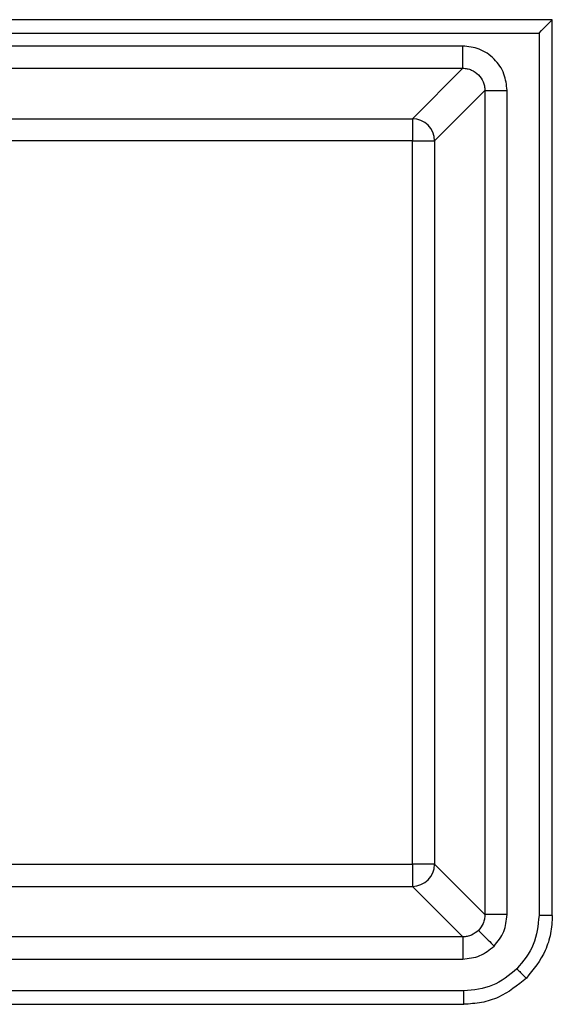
# Model space of a CAD drawing. Header units: millimetres. Extents: x 5660.967 to 5661.687, y 5268.583 to 5269.483.
# Tile 5 of 10: x 5661.674 to 5661.686, y 5268.584 to 5268.606. Entities that reach past the tile are written whole.
import ezdxf

# ---------------------------------------------------------------- set-up
doc = ezdxf.new("R2010")
doc.units = ezdxf.units.MM
doc.layers.add('SANINDUSA', color=3, linetype='Continuous')

msp = doc.modelspace()

# ---------------------------------------------------------------- linework, layer by layer
at = {"layer": 'SANINDUSA'}
for p, q in [((5661.68578592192, 5268.605730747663), (5661.663606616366, 5268.605730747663)), ((5661.68578592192, 5268.585551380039), (5661.68578592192, 5268.605730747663)), ((5661.663906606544, 5268.605430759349), (5661.685485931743, 5268.605430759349)), ((5661.685485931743, 5268.605430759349), (5661.685485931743, 5268.585551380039)), ((5661.68376657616, 5268.605137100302), (5661.665199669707, 5268.605137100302)), ((5661.665199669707, 5268.604637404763), (5661.68376657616, 5268.604637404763)), ((5661.682630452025, 5268.603501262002), (5661.68376657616, 5268.604637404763)), ((5661.684266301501, 5268.604137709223), (5661.683130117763, 5268.603001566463)), ((5661.684266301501, 5268.604137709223), (5661.684266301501, 5268.585570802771)), ((5661.684765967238, 5268.585570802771), (5661.684765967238, 5268.604137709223)), ((5661.666335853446, 5268.603501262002), (5661.682630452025, 5268.603501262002)), ((5661.682630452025, 5268.603501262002), (5661.682630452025, 5268.603001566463)), ((5661.682630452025, 5268.603001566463), (5661.666335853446, 5268.603001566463)), ((5661.682630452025, 5268.603001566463), (5661.683130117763, 5268.603001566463)), ((5661.682630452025, 5268.586706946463), (5661.682630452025, 5268.603001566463)), ((5661.683130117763, 5268.603001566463), (5661.683130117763, 5268.586706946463)), ((5661.666335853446, 5268.586706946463), (5661.682630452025, 5268.586706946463)), ((5661.682630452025, 5268.586706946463), (5661.682630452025, 5268.586207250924)), ((5661.683130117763, 5268.586706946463), (5661.682630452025, 5268.586706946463)), ((5661.683130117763, 5268.586706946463), (5661.684266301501, 5268.585570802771)), ((5661.666335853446, 5268.586207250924), (5661.682630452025, 5268.586207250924)), ((5661.682630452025, 5268.586207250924), (5661.68376657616, 5268.585071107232)), ((5661.68578592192, 5268.585545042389), (5661.68578592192, 5268.585551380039)), ((5661.68376657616, 5268.585071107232), (5661.665199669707, 5268.585071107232)), ((5661.665199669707, 5268.584571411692), (5661.68376657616, 5268.584571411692)), ((5661.683786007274, 5268.583851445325), (5661.663906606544, 5268.583851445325)), ((5661.663606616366, 5268.583551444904), (5661.683792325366, 5268.583551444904))]:
    msp.add_line(p, q, dxfattribs=at)
at = {"layer": 'SANINDUSA', "flags": 128}
msp.add_lwpolyline([(5661.685485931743, 5268.605430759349), (5661.685544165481, 5268.605488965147), (5661.685600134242, 5268.605544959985), (5661.685651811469, 5268.605596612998), (5661.685697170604, 5268.605641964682), (5661.685734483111, 5268.605679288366), (5661.685762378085, 5268.605707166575), (5661.685779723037, 5268.605724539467), (5661.68578592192, 5268.605730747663)], dxfattribs=at)
at = {"layer": 'SANINDUSA'}
for centre, radius, start, end in [((5661.682629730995, 5268.603000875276), 0.0005003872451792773, 0.07914282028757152, 89.91743989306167), ((5661.682629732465, 5268.586707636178), 0.0005003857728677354, 270.0823919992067, 359.9210252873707)]:
    msp.add_arc(centre, radius, start, end, dxfattribs=at)
for points, knots in [([(5661.684765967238, 5268.604137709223), (5661.684752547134, 5268.604263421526), (5661.684731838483, 5268.604457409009), (5661.684607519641, 5268.604690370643), (5661.684478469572, 5268.604849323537), (5661.684319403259, 5268.604978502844), (5661.684086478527, 5268.605102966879), (5661.68389229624, 5268.605123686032), (5661.68376657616, 5268.605137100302)], [0, 0, 0, 0, 0.239498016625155, 0.3695709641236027, 0.4999828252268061, 0.6300677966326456, 0.7604935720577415, 1, 1, 1, 1]), ([(5661.68376657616, 5268.604789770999), (5661.68376657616, 5268.604814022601), (5661.68376657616, 5268.604862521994), (5661.68376657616, 5268.60494880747), (5661.68376657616, 5268.605041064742), (5661.68376657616, 5268.605105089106), (5661.68376657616, 5268.605137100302)], [0, 0, 0, 0, 0.250006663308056, 0.4999740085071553, 0.7499947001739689, 1, 1, 1, 1]), ([(5661.68376657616, 5268.604637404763), (5661.68376657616, 5268.604640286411), (5661.68376657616, 5268.604646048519), (5661.68376657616, 5268.604677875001), (5661.68376657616, 5268.604724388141), (5661.68376657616, 5268.604767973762), (5661.68376657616, 5268.604789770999)], [0, 0, 0, 0, 0.2500939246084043, 0.5000845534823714, 0.7499915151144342, 0.9999999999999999, 0.9999999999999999, 0.9999999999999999, 0.9999999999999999]), ([(5661.68376657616, 5268.604637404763), (5661.683800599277, 5268.604635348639), (5661.68386772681, 5268.604631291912), (5661.683994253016, 5268.604592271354), (5661.684070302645, 5268.604531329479), (5661.684120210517, 5268.60449133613)], [0, 0, 0, 0, 0.2610576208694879, 0.5150661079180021, 1, 1, 1, 1]), ([(5661.684120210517, 5268.60449133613), (5661.684160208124, 5268.604441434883), (5661.684221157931, 5268.604365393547), (5661.684260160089, 5268.604238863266), (5661.684264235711, 5268.60417173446), (5661.684266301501, 5268.604137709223)], [0, 0, 0, 0, 0.484905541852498, 0.7389166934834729, 1, 1, 1, 1]), ([(5661.684266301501, 5268.604137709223), (5661.68426918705, 5268.604137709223), (5661.684274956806, 5268.604137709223), (5661.684306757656, 5268.604137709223), (5661.684353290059, 5268.604137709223), (5661.684396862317, 5268.604137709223), (5661.684418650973, 5268.604137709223)], [0, 0, 0, 0, 0.2501029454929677, 0.5000899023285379, 0.7500159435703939, 1, 1, 1, 1]), ([(5661.684418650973, 5268.604137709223), (5661.68444289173, 5268.604137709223), (5661.684491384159, 5268.604137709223), (5661.684577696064, 5268.604137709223), (5661.684669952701, 5268.604137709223), (5661.684733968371, 5268.604137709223), (5661.684765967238, 5268.604137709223)], [0, 0, 0, 0, 0.2499573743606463, 0.500027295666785, 0.7500836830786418, 1, 1, 1, 1]), ([(5661.684266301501, 5268.585570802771), (5661.68426423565, 5268.585536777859), (5661.684260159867, 5268.585469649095), (5661.684221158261, 5268.585343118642), (5661.68416020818, 5268.585267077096), (5661.684120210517, 5268.585217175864)], [0, 0, 0, 0, 0.2610809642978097, 0.5150944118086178, 0.9999999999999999, 0.9999999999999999, 0.9999999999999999, 0.9999999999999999]), ([(5661.684418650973, 5268.585570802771), (5661.684396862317, 5268.585570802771), (5661.684353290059, 5268.585570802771), (5661.684306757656, 5268.585570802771), (5661.684274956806, 5268.585570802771), (5661.68426918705, 5268.585570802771), (5661.684266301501, 5268.585570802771)], [0, 0, 0, 0, 0.2499840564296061, 0.4999100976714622, 0.7498970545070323, 1, 1, 1, 1]), ([(5661.684765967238, 5268.585570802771), (5661.684733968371, 5268.585570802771), (5661.684669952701, 5268.585570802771), (5661.684577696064, 5268.585570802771), (5661.684491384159, 5268.585570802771), (5661.68444289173, 5268.585570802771), (5661.684418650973, 5268.585570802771)], [0, 0, 0, 0, 0.2499163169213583, 0.4999727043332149, 0.7500426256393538, 0.9999999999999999, 0.9999999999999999, 0.9999999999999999, 0.9999999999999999]), ([(5661.684473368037, 5268.584864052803), (5661.684557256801, 5268.584967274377), (5661.684725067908, 5268.585173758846), (5661.68475233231, 5268.585438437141), (5661.684765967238, 5268.585570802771)], [0, 0, 0, 0, 0.499899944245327, 1, 1, 1, 1]), ([(5661.685485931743, 5268.585551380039), (5661.685462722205, 5268.58532627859), (5661.685416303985, 5268.584876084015), (5661.685130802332, 5268.584524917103), (5661.684988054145, 5268.584349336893)], [0, 0, 0, 0, 0.5000092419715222, 1, 1, 1, 1]), ([(5661.68578592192, 5268.585551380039), (5661.685777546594, 5268.585415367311), (5661.685761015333, 5268.585146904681), (5661.685604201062, 5268.584640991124), (5661.685360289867, 5268.58433685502), (5661.685200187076, 5268.584137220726)], [0, 0, 0, 0, 0.2608169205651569, 0.5148017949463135, 1, 1, 1, 1]), ([(5661.685699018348, 5268.585551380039), (5661.685684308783, 5268.585551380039), (5661.685654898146, 5268.585551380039), (5661.685602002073, 5268.585551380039), (5661.685545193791, 5268.585551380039), (5661.685505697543, 5268.585551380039), (5661.685485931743, 5268.585551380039)], [0, 0, 0, 0, 0.2501584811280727, 0.5001725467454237, 0.7498625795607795, 1, 1, 1, 1]), ([(5661.68578592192, 5268.585551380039), (5661.68578497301, 5268.585551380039), (5661.685783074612, 5268.585551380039), (5661.685765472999, 5268.585551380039), (5661.685738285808, 5268.585551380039), (5661.685712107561, 5268.585551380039), (5661.685699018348, 5268.585551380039)], [0, 0, 0, 0, 0.2499970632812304, 0.5001465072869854, 0.7500715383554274, 0.9999999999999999, 0.9999999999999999, 0.9999999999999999, 0.9999999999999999]), ([(5661.684120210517, 5268.585217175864), (5661.684070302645, 5268.585177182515), (5661.683994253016, 5268.58511624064), (5661.68386772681, 5268.585077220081), (5661.683800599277, 5268.585073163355), (5661.68376657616, 5268.585071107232)], [0, 0, 0, 0, 0.4849338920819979, 0.7389423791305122, 1, 1, 1, 1]), ([(5661.684120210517, 5268.585217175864), (5661.684127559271, 5268.585209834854), (5661.684142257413, 5268.585195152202), (5661.684224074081, 5268.58511332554), (5661.68433892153, 5268.584998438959), (5661.684428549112, 5268.58490885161), (5661.684473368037, 5268.584864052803)], [0, 0, 0, 0, 0.2499946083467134, 0.5000107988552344, 0.7499767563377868, 1, 1, 1, 1]), ([(5661.68376657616, 5268.585071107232), (5661.68376657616, 5268.585068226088), (5661.68376657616, 5268.585062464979), (5661.68376657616, 5268.585030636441), (5661.68376657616, 5268.584984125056), (5661.68376657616, 5268.584940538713), (5661.68376657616, 5268.584918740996)], [0, 0, 0, 0, 0.2500933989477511, 0.5000845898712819, 0.7499901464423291, 1, 1, 1, 1]), ([(5661.68376657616, 5268.584918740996), (5661.68376657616, 5268.584894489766), (5661.68376657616, 5268.58484599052), (5661.68376657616, 5268.584759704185), (5661.68376657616, 5268.584667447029), (5661.68376657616, 5268.584603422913), (5661.68376657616, 5268.584571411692)], [0, 0, 0, 0, 0.2500047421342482, 0.49997637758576, 0.7499947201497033, 1, 1, 1, 1]), ([(5661.68376657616, 5268.584571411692), (5661.683898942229, 5268.584585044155), (5661.684163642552, 5268.584612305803), (5661.684370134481, 5268.58478014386), (5661.684473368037, 5268.584864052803)], [0, 0, 0, 0, 0.5000600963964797, 0.9999999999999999, 0.9999999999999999, 0.9999999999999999, 0.9999999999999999]), ([(5661.684988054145, 5268.584349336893), (5661.684812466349, 5268.584206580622), (5661.684461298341, 5268.583921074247), (5661.684011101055, 5268.583874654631), (5661.683786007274, 5268.583851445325)], [0, 0, 0, 0, 0.5000107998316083, 1, 1, 1, 1]), ([(5661.684988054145, 5268.584349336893), (5661.685015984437, 5268.584321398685), (5661.685071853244, 5268.584265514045), (5661.685142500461, 5268.584194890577), (5661.685190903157, 5268.584146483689), (5661.685196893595, 5268.584140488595), (5661.685199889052, 5268.58413749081)], [0, 0, 0, 0, 0.2499501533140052, 0.4999738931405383, 0.7499670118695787, 0.9999999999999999, 0.9999999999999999, 0.9999999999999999, 0.9999999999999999]), ([(5661.685200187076, 5268.584137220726), (5661.685000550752, 5268.583977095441), (5661.684696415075, 5268.583733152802), (5661.684190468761, 5268.583576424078), (5661.68392201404, 5268.583559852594), (5661.683786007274, 5268.583551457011)], [0, 0, 0, 0, 0.4852103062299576, 0.7391929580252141, 1, 1, 1, 1]), ([(5661.683786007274, 5268.583851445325), (5661.683786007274, 5268.583831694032), (5661.683786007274, 5268.583792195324), (5661.683786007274, 5268.583735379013), (5661.683786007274, 5268.583682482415), (5661.683786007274, 5268.583653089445), (5661.683786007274, 5268.583638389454)], [0, 0, 0, 0, 0.2499908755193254, 0.4999326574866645, 0.7499066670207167, 1, 1, 1, 1]), ([(5661.683786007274, 5268.583638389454), (5661.683786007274, 5268.583625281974), (5661.683786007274, 5268.583599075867), (5661.683786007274, 5268.583571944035), (5661.683786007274, 5268.583554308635), (5661.683786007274, 5268.583552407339), (5661.683786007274, 5268.583551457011)], [0, 0, 0, 0, 0.2500138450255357, 0.49985882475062, 0.7500133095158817, 1, 1, 1, 1])]:
    msp.add_open_spline(points, degree=3, knots=knots, dxfattribs=at)

doc.saveas('drawing.dxf')
